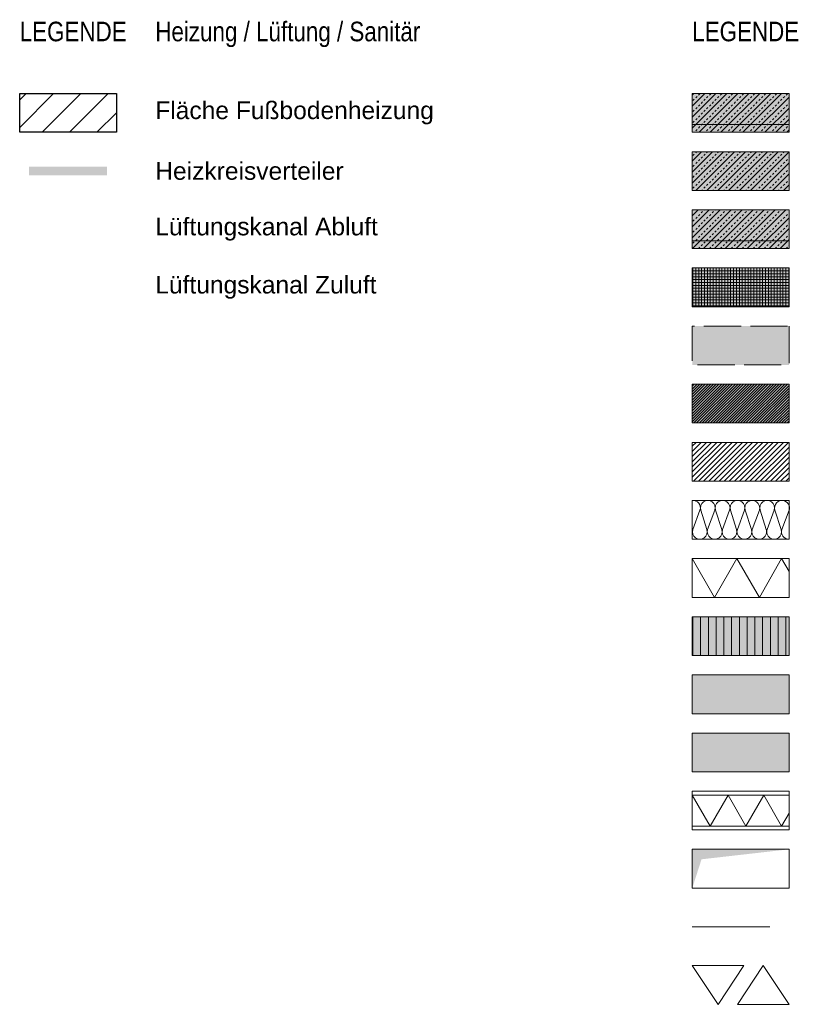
# Model space of a CAD drawing. Header units: metres. Extents: x -49 to 152, y -127 to 99.
# Tile 168 of 177: x 43 to 53, y -13 to -1. Entities that reach past the tile are written whole.
import ezdxf

# ---------------------------------------------------------------- set-up
doc = ezdxf.new("R2010")
doc.units = ezdxf.units.M
doc.linetypes.add('ACAD_ISO02W101', pattern=[0.6, 0.48, -0.12])
doc.linetypes.add('gestrichelt - 01', pattern=[2, 1, -1])
for name, color, linetype, lineweight in [('013_Beton und Stahlbetonarbeiten-320 Fundamente Aufg. Wände', 7, 'ACAD_ISO02W101', 9), ('_Legende (2D)', 7, 'Continuous', 9), ('AV1-Durchbruch', 7, 'Continuous', 5), ('Keine', 7, 'Continuous', 9)]:
    doc.layers.add(name, color=color, linetype=linetype, lineweight=lineweight)
doc.layers.add('021_DA-Gründach', color=7, linetype='Continuous', lineweight=13, true_color=0x555555)
doc.layers.add('021_DA-Kiesschüttung', color=7, linetype='Continuous', lineweight=13, true_color=0x777777)
doc.styles.add('Arial', font='arial.ttf')
doc.styles.add('Arial Narrow', font='ARIALN.TTF')
pattern_1 = [(45, (0, 0), (0.07071068, -0.07071068), [0.025, -0.025])]
pattern_2 = [(-135, (0.03106, -0.03313), (0.07071068, -0.07071068), [])]

# ---------------------------------------------------------------- blocks, each defined once
blk = doc.blocks.new('Group-999')
at = {"layer": 'Keine', "color": 253, "linetype": 'Continuous', "lineweight": 9, "transparency": 33554687, "flags": 128}
for points in [[(-103.351, 16.222, -0.324435), (-103.385, 16.115, -0.324435), (-103.498, 16.115, -0.324435), (-103.533, 16.222), (-103.44, 16.472, 0.324488), (-103.475, 16.579, 0.324488), (-103.588, 16.579, 0.324488), (-103.622, 16.472), (-103.542, 16.222, -0.324435), (-103.577, 16.115, -0.324435), (-103.689, 16.115, -0.324435), (-103.724, 16.222), (-103.632, 16.472, 0.54007), (-103.732, 16.597)], [(-103.724, 16.222, 1.372583), (-103.542, 16.222), (-103.622, 16.472, -1.372995), (-103.44, 16.472), (-103.533, 16.222, 1.372583), (-103.351, 16.222), (-103.431, 16.472, -1.372995), (-103.249, 16.472), (-103.341, 16.222, 1.372583), (-103.159, 16.222), (-103.239, 16.472, -1.372995), (-103.057, 16.472), (-103.15, 16.222, 1.372583), (-102.968, 16.222), (-103.048, 16.472, -1.372995), (-102.866, 16.472), (-102.958, 16.222, 1.372583), (-102.776, 16.222), (-102.856, 16.472, -1.372995), (-102.674, 16.472)], [(-103.15, 16.222, 0.324435), (-103.115, 16.115, 0.324435), (-103.002, 16.115, 0.324435), (-102.968, 16.222), (-103.048, 16.472, -0.324488), (-103.013, 16.579, -0.324488), (-102.901, 16.579, -0.324488), (-102.866, 16.472), (-102.958, 16.222, 0.324435), (-102.923, 16.115, 0.324435), (-102.811, 16.115, 0.324435), (-102.776, 16.222), (-102.856, 16.472, -0.324488), (-102.821, 16.579, -0.324488), (-102.709, 16.579, -0.324488), (-102.674, 16.472), (-102.767, 16.222, 0.324435), (-102.732, 16.115, 0.324435), (-102.619, 16.115, 0.324435), (-102.584, 16.222), (-102.665, 16.472, -0.269436), (-102.644, 16.566, -0.269436), (-102.553, 16.595, -0.269436), (-102.482, 16.529)], [(-102.482, 16.529, -0.14867), (-102.482, 16.473)], [(-102.482, 16.473, -0.004159), (-102.483, 16.472), (-102.575, 16.222, 0.514712), (-102.482, 16.097)], [(-103.732, 16.217, -0.131588), (-103.732, 16.168)]]:
    blk.add_lwpolyline(points, format="xyb", dxfattribs=at)
blk = doc.blocks.new('Group-1000')
at = {"layer": 'Keine', "color": 7, "transparency": 33554687}
blk.add_blockref('Group-999', (0, 0), dxfattribs=at)
blk = doc.blocks.new('Parametric Object-110')
at = {"layer": 'Keine', "color": 7, "transparency": 33554687}
blk.add_blockref('Group-1000', (0, 0), dxfattribs=at)
at = {"layer": 'Keine', "color": 0, "flags": 1}
for tag in ['IFC_UUID', 'instanceID', 'prm0_name', 'prm0_type', 'prm0_value', 'prm1_name', 'prm1_type', 'prm1_value', 'prm2_name', 'prm2_type', 'prm2_value', 'prm3_name', 'prm3_type', 'prm3_value', 'prm4_name', 'prm4_type', 'prm4_value', 'prm5_name', 'prm5_type', 'prm5_value', 'prm6_name', 'prm6_type', 'prm6_value']:
    blk.add_attdef(tag, (51.278, -7.273), '', height=0.00018, dxfattribs=at)
blk = doc.blocks.new('Group-1002')
at = {"layer": 'Keine', "color": 253, "linetype": 'Continuous', "lineweight": 9, "transparency": 33554687, "flags": 128}
blk.add_lwpolyline([(-103.732, 16.497), (-103.501, 16.097), (-103.27, 16.497), (-103.039, 16.097), (-102.808, 16.497), (-102.578, 16.097), (-102.482, 16.262)], dxfattribs=at)
blk = doc.blocks.new('Group-1003')
at = {"layer": 'Keine', "color": 7, "transparency": 33554687}
blk.add_blockref('Group-1002', (0, 0), dxfattribs=at)
blk = doc.blocks.new('Parametric Object-111')
at = {"layer": 'Keine', "color": 7, "transparency": 33554687}
blk.add_blockref('Group-1003', (0, 0), dxfattribs=at)
at = {"layer": 'Keine', "color": 0, "flags": 1}
for tag in ['IFC_UUID', 'instanceID', 'prm0_name', 'prm0_type', 'prm0_value', 'prm1_name', 'prm1_type', 'prm1_value', 'prm2_name', 'prm2_type', 'prm2_value', 'prm3_name', 'prm3_type', 'prm3_value', 'prm4_name', 'prm4_type', 'prm4_value', 'prm5_name', 'prm5_type', 'prm5_value', 'prm6_name', 'prm6_type', 'prm6_value']:
    blk.add_attdef(tag, (51.292, -10.95), '', height=0.00018, dxfattribs=at)
blk = doc.blocks.new('Group-1004')
at = {"layer": 'Keine', "color": 7, "linetype": 'Continuous', "lineweight": 9, "transparency": 33554687, "flags": 128}
for points in [[(51.292, -12.75), (51.625, -13.25), (51.958, -12.75)], [(51.875, -13.25), (52.208, -12.75), (52.542, -13.25)]]:
    blk.add_lwpolyline(points, close=True, dxfattribs=at)
blk = doc.blocks.new('Group-1009')
at = {"layer": 'Keine', "color": 253, "linetype": 'Continuous', "lineweight": 9, "transparency": 33554687, "flags": 128}
blk.add_lwpolyline([(-103.732, 16.597), (-103.444, 16.097), (-103.155, 16.597), (-102.866, 16.097), (-102.578, 16.597), (-102.482, 16.432)], dxfattribs=at)
blk = doc.blocks.new('Group-1010')
at = {"layer": 'Keine', "color": 7, "transparency": 33554687}
blk.add_blockref('Group-1009', (0, 0), dxfattribs=at)
blk = doc.blocks.new('Parametric Object-112')
at = {"layer": 'Keine', "color": 7, "transparency": 33554687}
blk.add_blockref('Group-1010', (0, 0), dxfattribs=at)
at = {"layer": 'Keine', "color": 0, "flags": 1}
for tag in ['IFC_UUID', 'instanceID', 'prm0_name', 'prm0_type', 'prm0_value', 'prm1_name', 'prm1_type', 'prm1_value', 'prm2_name', 'prm2_type', 'prm2_value', 'prm3_name', 'prm3_type', 'prm3_value', 'prm4_name', 'prm4_type', 'prm4_value', 'prm5_name', 'prm5_type', 'prm5_value', 'prm6_name', 'prm6_type', 'prm6_value']:
    blk.add_attdef(tag, (51.292, -8), '', height=0.00018, dxfattribs=at)
blk = doc.blocks.new('Legende (2D)')
at = {"layer": '013_Beton und Stahlbetonarbeiten-320 Fundamente Aufg. Wände', "linetype": 'Continuous', "lineweight": 0, "transparency": 33554470}
blk.add_hatch(color=96, dxfattribs=at).paths.add_polyline_path([(52.5416, -4.5), (52.5416, -5), (51.2916, -5), (51.2916, -4.5)])
at = {"layer": '021_DA-Gründach', "linetype": 'Continuous', "lineweight": 0}
blk.add_hatch(color=71, dxfattribs=at).paths.add_polyline_path([(51.2916, -9), (52.5416, -9), (52.5416, -9.5), (51.2916, -9.5)])
at = {"layer": '021_DA-Kiesschüttung', "linetype": 'Continuous', "lineweight": 0}
blk.add_hatch(color=255, dxfattribs=at).paths.add_polyline_path([(51.2916, -9.75), (52.5416, -9.75), (52.5416, -10.25), (51.2916, -10.25)])
at = {"layer": 'Keine', "linetype": 'Continuous', "lineweight": 25}
h = blk.add_hatch(dxfattribs=at)
h.set_pattern_fill('Fußbodenheizung', color=165, style=0, pattern_type=2)
h.set_pattern_definition([(45, (0, 0), (0.1767767, -0.1767767), [])])
h.paths.add_polyline_path([(42.6115, -1.5), (43.8615, -1.5), (43.8615, -2), (42.6115, -2)])
at = {"layer": 'Keine', "linetype": 'Continuous', "lineweight": 0, "true_color": 0xc0c0c0, "transparency": 33554687}
for points in [[(51.2916, -1.5), (52.5416, -1.5), (52.5416, -2), (51.2916, -2)], [(51.2916, -2.25), (52.5416, -2.25), (52.5416, -2.75), (51.2916, -2.75)], [(51.2916, -3), (52.5416, -3), (52.5416, -3.5), (51.2916, -3.5)]]:
    blk.add_hatch(color=9, dxfattribs=at).paths.add_polyline_path(points)
at = {"layer": 'Keine', "linetype": 'Continuous', "lineweight": 13, "transparency": 33554687}
h = blk.add_hatch(dxfattribs=at)
h.set_pattern_fill('Stahlbeton', color=251, style=0, pattern_type=2)
h.set_pattern_definition(pattern_1)
h.paths.add_polyline_path([(51.2916, -1.5), (52.5416, -1.5), (52.5416, -2), (51.2916, -2)])
h = blk.add_hatch(dxfattribs=at)
h.set_pattern_fill('Stahlbeton-1', color=251, style=0, pattern_type=2)
h.set_pattern_definition(pattern_2)
h.paths.add_polyline_path([(51.2916, -1.5), (52.5416, -1.5), (52.5416, -2), (51.2916, -2)])
at = {"layer": 'Keine', "linetype": 'Continuous', "lineweight": 0, "transparency": 33554559}
for color, points in [(30, [(51.2916, -1.9), (52.5416, -1.9), (52.5416, -2), (51.2916, -2)]), (254, [(51.2916, -8.25), (52.5416, -8.25), (52.5416, -8.75), (51.2916, -8.75)])]:
    blk.add_hatch(color=color, dxfattribs=at).paths.add_polyline_path(points)
at = {"layer": 'Keine', "linetype": 'Continuous', "lineweight": 13, "transparency": 33554687}
h = blk.add_hatch(dxfattribs=at)
h.set_pattern_fill('Stahlbeton', color=251, style=0, pattern_type=2)
h.set_pattern_definition(pattern_1)
h.paths.add_polyline_path([(51.2916, -2.25), (52.5416, -2.25), (52.5416, -2.75), (51.2916, -2.75)])
h = blk.add_hatch(dxfattribs=at)
h.set_pattern_fill('Stahlbeton-1', color=251, style=0, pattern_type=2)
h.set_pattern_definition(pattern_2)
h.paths.add_polyline_path([(51.2916, -2.25), (52.5416, -2.25), (52.5416, -2.75), (51.2916, -2.75)])
h = blk.add_hatch(dxfattribs=at)
h.set_pattern_fill('Stahlbeton', color=251, style=0, pattern_type=2)
h.set_pattern_definition(pattern_1)
h.paths.add_polyline_path([(51.2916, -3), (52.5416, -3), (52.5416, -3.5), (51.2916, -3.5)])
h = blk.add_hatch(dxfattribs=at)
h.set_pattern_fill('Stahlbeton-1', color=251, style=0, pattern_type=2)
h.set_pattern_definition(pattern_2)
h.paths.add_polyline_path([(51.2916, -3), (52.5416, -3), (52.5416, -3.5), (51.2916, -3.5)])
at = {"layer": 'Keine', "linetype": 'Continuous', "lineweight": 0, "true_color": 0x0000ff, "transparency": 33554495}
blk.add_hatch(color=5, dxfattribs=at).paths.add_polyline_path([(51.2916, -3.4), (52.5416, -3.4), (52.5416, -3.5), (51.2916, -3.5)])
at = {"layer": 'Keine', "linetype": 'Continuous', "lineweight": 0, "transparency": 33554687}
blk.add_hatch(color=9, dxfattribs=at).paths.add_polyline_path([(51.2916, -3.75), (52.5416, -3.75), (52.5416, -4.25), (51.2916, -4.25)])
at = {"layer": 'Keine', "linetype": 'Continuous', "lineweight": 9, "transparency": 33554687}
h = blk.add_hatch(dxfattribs=at)
h.set_pattern_fill('Stahlbetonfertigteil-1', color=8, style=0, pattern_type=2)
h.set_pattern_definition([(-90, (0, 0), (0.0375, 0), [])])
h.paths.add_polyline_path([(51.2916, -3.75), (52.5416, -3.75), (52.5416, -4.25), (51.2916, -4.25)])
at = {"layer": 'Keine', "linetype": 'Continuous', "lineweight": 13, "transparency": 33554687}
h = blk.add_hatch(dxfattribs=at)
h.set_pattern_fill('Stahlbetonfertigteil', color=8, style=0, pattern_type=2)
h.set_pattern_definition([(0, (0, 0), (2e-18, -0.0375), [])])
h.paths.add_polyline_path([(51.2916, -3.75), (52.5416, -3.75), (52.5416, -4.25), (51.2916, -4.25)])
at = {"layer": 'Keine', "linetype": 'Continuous', "lineweight": 0, "true_color": 0xd19783, "transparency": 33554687}
blk.add_hatch(color=33, dxfattribs=at).paths.add_polyline_path([(51.2916, -5.75), (51.2916, -5.25), (52.5416, -5.25), (52.5416, -5.75)])
at = {"layer": 'Keine', "linetype": 'Continuous', "lineweight": 9, "transparency": 33554687}
h = blk.add_hatch(dxfattribs=at)
h.set_pattern_fill('Mauerwerk Münster', color=8, style=0, pattern_type=2)
h.set_pattern_definition([(45, (0, 0), (0.01767767, -0.01767767), [])])
h.paths.add_polyline_path([(51.2916, -5.75), (51.2916, -5.25), (52.5416, -5.25), (52.5416, -5.75)])
h = blk.add_hatch(dxfattribs=at)
h.set_pattern_fill('Freianlagen', color=9, style=0, pattern_type=2)
h.set_pattern_definition([(-135, (0, 0), (0.03314563, -0.03314563), [])])
h.paths.add_polyline_path([(51.2916, -6.5), (51.2916, -6), (52.5416, -6), (52.5416, -6.5)])
at = {"layer": 'Keine', "linetype": 'Continuous', "lineweight": 9, "transparency": 33554559}
h = blk.add_hatch(dxfattribs=at)
h.set_pattern_fill('Dachgefälle', color=9, style=0, pattern_type=2)
h.set_pattern_definition([(90, (0, 0), (0.1, 0), [])])
h.paths.add_polyline_path([(51.2916, -8.25), (52.5416, -8.25), (52.5416, -8.75), (51.2916, -8.75)])
at = {"layer": '013_Beton und Stahlbetonarbeiten-320 Fundamente Aufg. Wände', "flags": 128}
blk.add_lwpolyline([(52.5416, -4.5), (52.5416, -5), (51.2916, -5), (51.2916, -4.5)], close=True, dxfattribs=at)
at = {"layer": '021_DA-Gründach', "flags": 128}
blk.add_lwpolyline([(51.2916, -9), (52.5416, -9), (52.5416, -9.5), (51.2916, -9.5)], close=True, dxfattribs=at)
at = {"layer": '021_DA-Kiesschüttung', "flags": 128}
blk.add_lwpolyline([(51.2916, -9.75), (52.5416, -9.75), (52.5416, -10.25), (51.2916, -10.25)], close=True, dxfattribs=at)
at = {"layer": 'Keine', "color": 7, "linetype": 'gestrichelt - 01', "lineweight": 9, "transparency": 33554687}
blk.add_line((51.2916, -12.25), (52.5416, -12.25), dxfattribs=at)
at = {"layer": 'Keine', "color": 165, "linetype": 'Continuous', "lineweight": 25, "flags": 128}
blk.add_lwpolyline([(42.6115, -1.5), (43.8615, -1.5), (43.8615, -2), (42.6115, -2)], close=True, dxfattribs=at)
at = {"layer": 'Keine', "color": 7, "linetype": 'Continuous', "lineweight": 9, "transparency": 33554687, "flags": 128}
for points in [[(51.2916, -1.5), (52.5416, -1.5), (52.5416, -2), (51.2916, -2)], [(51.2916, -2.25), (52.5416, -2.25), (52.5416, -2.75), (51.2916, -2.75)], [(51.2916, -3), (52.5416, -3), (52.5416, -3.5), (51.2916, -3.5)], [(51.2916, -3.75), (52.5416, -3.75), (52.5416, -4.25), (51.2916, -4.25)], [(51.2916, -5.75), (51.2916, -5.25), (52.5416, -5.25), (52.5416, -5.75)], [(51.2916, -6.5), (51.2916, -6), (52.5416, -6), (52.5416, -6.5)], [(51.2916, -7.25), (52.5416, -7.25), (52.5416, -6.75), (51.2916, -6.75)], [(51.2916, -8), (52.5416, -8), (52.5416, -7.5), (51.2916, -7.5)], [(51.2916, -8.75), (52.5416, -8.75), (52.5416, -8.25), (51.2916, -8.25)], [(51.2916, -9.5), (52.5416, -9.5), (52.5416, -9), (51.2916, -9)], [(51.2916, -10.25), (52.5416, -10.25), (52.5416, -9.75), (51.2916, -9.75)], [(51.2916, -11.75), (52.5416, -11.75), (52.5416, -11.25), (51.2916, -11.25)]]:
    blk.add_lwpolyline(points, close=True, dxfattribs=at)
at = {"layer": 'Keine', "color": 253, "linetype": 'Continuous', "lineweight": 9, "transparency": 33554559, "flags": 128}
blk.add_lwpolyline([(51.2916, -1.9), (52.5416, -1.9), (52.5416, -2), (51.2916, -2)], close=True, dxfattribs=at)
at = {"layer": 'Keine', "color": 7, "linetype": 'Continuous', "lineweight": 9, "transparency": 33554495, "flags": 128}
blk.add_lwpolyline([(51.2916, -3.4), (52.5416, -3.4), (52.5416, -3.5), (51.2916, -3.5)], close=True, dxfattribs=at)
at = {"layer": 'Keine', "color": 253, "linetype": 'Continuous', "lineweight": 9, "transparency": 33554687, "flags": 128}
blk.add_lwpolyline([(51.2916, -8.25), (52.5416, -8.25), (52.5416, -8.75), (51.2916, -8.75)], close=True, dxfattribs=at)
at = {"layer": 'Keine', "color": 165, "linetype": 'Continuous'}
blk.add_solid([(42.7325, -2.555), (43.7405, -2.555), (42.7325, -2.445), (43.7405, -2.445)], dxfattribs=at)
at = {"layer": 'Keine', "color": 253, "transparency": 33554687}
for name, p in [('Parametric Object-110', (155.0238, -23.347)), ('Parametric Object-112', (155.0238, -24.097)), ('Parametric Object-111', (155.0238, -27.047))]:
    blk.add_blockref(name, p, dxfattribs=at)
at = {"layer": 'Keine', "color": 7, "transparency": 33554687}
blk.add_blockref('Group-1004', (0, 0), dxfattribs=at)
for s, insert, char_height, attachment_point, line_spacing_factor, style in [('LEGENDE', (42.6115, -0.5731), 0.25218, 1, 0.966594, 'Arial Narrow'), ('LEGENDE', (51.2916, -0.5731), 0.25218, 1, 0.966594, 'Arial Narrow'), ('Fläche Fußbodenheizung', (44.3615, -1.75), 0.226963, 4, 0.969122, 'Arial'), ('Heizkreisverteiler', (44.3615, -2.5), 0.226963, 4, 0.969122, 'Arial'), ('Lüftungskanal Abluft', (44.3615, -3.25), 0.226963, 4, 0.969122, 'Arial'), ('Lüftungskanal Zuluft', (44.3615, -4), 0.226963, 4, 0.969122, 'Arial')]:
    blk.add_mtext(s, dxfattribs=dict(at, insert=insert, char_height=char_height, attachment_point=attachment_point, line_spacing_factor=line_spacing_factor, style=style))
at = {"layer": 'Keine', "color": 253, "transparency": 33554687, "insert": (44.3615, -0.5731), "char_height": 0.252181, "attachment_point": 1, "line_spacing_factor": 0.966594, "style": 'Arial Narrow'}
blk.add_mtext('Heizung / Lüftung / Sanitär', dxfattribs=at)
at = {"color": 255, "linetype": 'Continuous', "lineweight": 9, "transparency": 33554687}
for points, layer in [([(51.2916, -11.25), (52.5416, -11.25), (52.5416, -11.75), (51.2916, -11.75)], 'AV1-Durchbruch'), ([(52.5416, -10.55), (52.5416, -10.5), (51.2916, -10.5), (51.2916, -10.55)], 'Keine'), ([(52.5416, -11), (52.5416, -10.95), (51.2916, -10.95), (51.2916, -11)], 'Keine')]:
    blk.add_wipeout(points, dxfattribs=at).dxf.layer = layer
at = {"layer": 'AV1-Durchbruch', "linetype": 'Continuous', "lineweight": 9, "flags": 128}
blk.add_lwpolyline([(51.2916, -11.25), (52.5416, -11.25), (52.5416, -11.75), (51.2916, -11.75)], close=True, dxfattribs=at)
at = {"layer": 'AV1-Durchbruch', "color": 252}
blk.add_solid([(52.5416, -11.25), (51.4117, -11.3787), (51.2916, -11.25), (51.2921, -11.75)], dxfattribs=at)
at = {"layer": 'Keine', "color": 7, "linetype": 'Continuous', "lineweight": 9, "transparency": 33554687, "flags": 128}
for points in [[(52.5416, -10.55), (52.5416, -10.5), (51.2916, -10.5), (51.2916, -10.55)], [(51.2916, -11), (52.5416, -11), (52.5416, -10.5), (51.2916, -10.5)], [(52.5416, -11), (52.5416, -10.95), (51.2916, -10.95), (51.2916, -11)]]:
    blk.add_lwpolyline(points, close=True, dxfattribs=at)

msp = doc.modelspace()

# ---------------------------------------------------------------- block references
at = {"layer": '_Legende (2D)'}
msp.add_blockref('Legende (2D)', (0, 0), dxfattribs=at)

doc.saveas('drawing.dxf')
